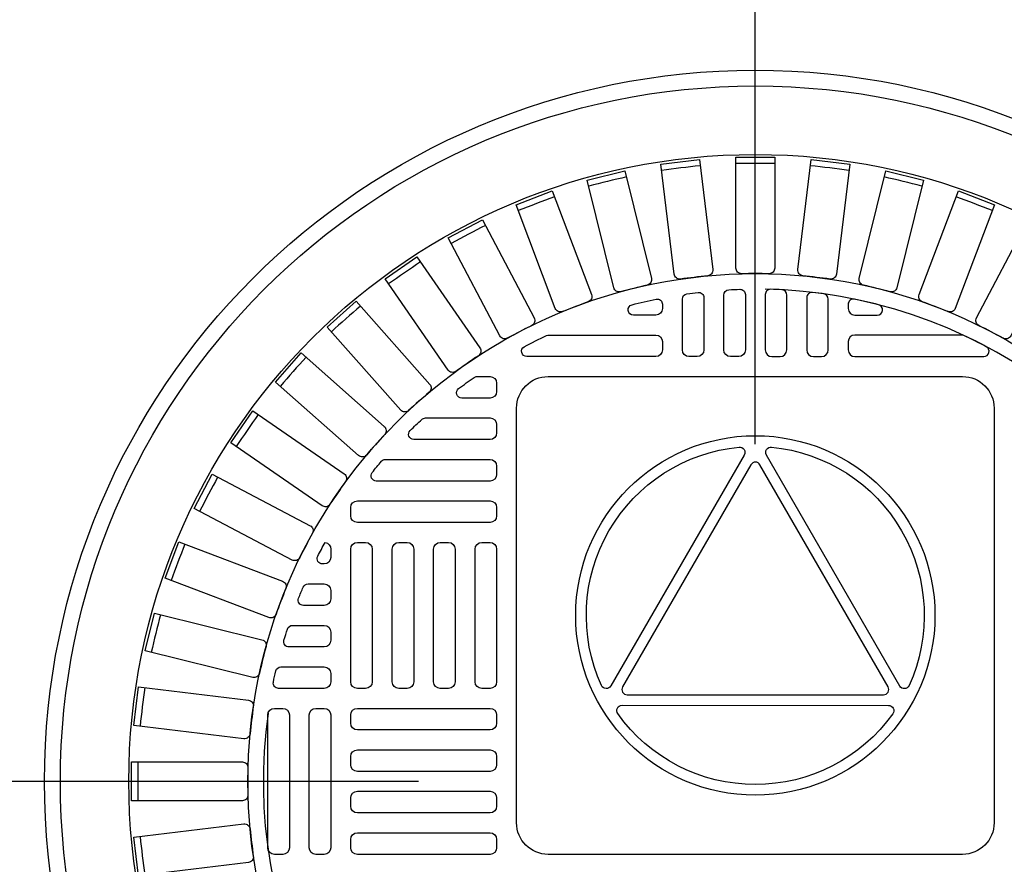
# Model space of a CAD drawing. Extents: x 1081 to 2220, y 0 to 2796.
# Tile 99 of 161: x 1413 to 1425, y 1545 to 1555. Entities that reach past the tile are written whole.
import ezdxf

# ---------------------------------------------------------------- set-up
doc = ezdxf.new("R2010")
doc.units = 0
doc.header["$MEASUREMENT"] = 0
doc.header["$PDSIZE"] = 1
doc.layers.get('DEFPOINTS').update_dxf_attribs({"linetype": 'CONTINUOUS'})
for name, color, linetype in [('DIM', 3, 'CONTINUOUS'), ('MONITOR-WELL-COVER', 2, 'CONTINUOUS'), ('MONITOR-WELL-COVER-HATCH', 252, 'CONTINUOUS'), ('TANK-SLOPE', 3, 'CONTINUOUS')]:
    doc.layers.add(name, color=color, linetype=linetype)
doc.styles.add('SIMPLEX', font='simplex')
doc.dimstyles.new('DIM64', dxfattribs={"dimscale": 64, "dimtxt": 0.09375, "dimasz": 0.09375, "dimexe": 0.0625, "dimexo": 0.0625, "dimgap": 0.046875, "dimtad": 1, "dimdec": 4, "dimzin": 3, "dimdsep": 46, "dimlunit": 4, "dimtxsty": 'SIMPLEX', "dimcen": 0, "dimclrd": 256, "dimclre": 256, "dimclrt": 256, "dimadec": 0, "dimazin": 0, "dimtfac": 1, "dimtdec": 4, "dimtmove": 0, "dimatfit": 3, "dimfxl": 1, "dimfrac": 2, "dimtolj": 1, "dimtzin": 0, "dimarcsym": 0})

# ---------------------------------------------------------------- blocks, each defined once
blk = doc.blocks.new('*D32')
at = {"layer": 'DEFPOINTS', "color": 0, "transparency": 16777216}
for p in [(1359.622, 1578.018), (1389.622, 1578.018), (1489.385, 1542.019)]:
    blk.add_point(p, dxfattribs=at)
at = {"layer": 'DIM', "lineweight": -2, "transparency": 16777216}
for p, q in [((1385.622, 1578.018), (1355.622, 1578.018)), ((1359.622, 1548.019), (1359.622, 1572.018)), ((1485.385, 1542.019), (1355.622, 1542.019))]:
    blk.add_line(p, q, dxfattribs=at)
at = {"layer": 'DIM', "transparency": 16777216}
for points in [[(1358.622, 1572.018), (1360.622, 1572.018), (1359.622, 1578.018)], [(1358.622, 1548.019), (1360.622, 1548.019), (1359.622, 1542.019)]]:
    blk.add_solid(points, dxfattribs=at)
at = {"layer": 'DIM', "transparency": 16777216, "insert": (1353.05, 1560.019), "char_height": 6, "attachment_point": 5, "rotation": 90, "style": 'SIMPLEX'}
blk.add_mtext('\\A1;3\'-0"', dxfattribs=at)
blk = doc.blocks.new('*D71')
at = {"layer": 'DEFPOINTS', "color": 0, "transparency": 16777216}
for p in [(1421.622, 1593.006), (1389.622, 1578.018), (1421.622, 1546.018)]:
    blk.add_point(p, dxfattribs=at)
at = {"layer": 'DIM', "lineweight": -2, "transparency": 16777216}
for p, q in [((1421.622, 1550.018), (1421.622, 1597.006)), ((1395.622, 1593.006), (1415.622, 1593.006))]:
    blk.add_line(p, q, dxfattribs=at)
at = {"layer": 'DIM', "transparency": 16777216}
for points in [[(1395.622, 1594.006), (1395.622, 1592.006), (1389.622, 1593.006)], [(1415.622, 1594.006), (1415.622, 1592.006), (1421.622, 1593.006)]]:
    blk.add_solid(points, dxfattribs=at)
at = {"layer": 'DIM', "transparency": 16777216, "insert": (1405.622, 1599.578), "char_height": 6, "attachment_point": 5, "style": 'SIMPLEX'}
blk.add_mtext('\\A1;2\'-8"', dxfattribs=at)
blk = doc.blocks.new('*D73')
at = {"layer": 'DEFPOINTS', "color": 0, "transparency": 16777216}
for p in [(1385.703, 1578.018), (1421.622, 1578.018), (1421.622, 1546.018)]:
    blk.add_point(p, dxfattribs=at)
at = {"layer": 'DIM', "lineweight": -2, "transparency": 16777216}
for p, q in [((1417.622, 1578.018), (1381.703, 1578.018)), ((1385.703, 1552.018), (1385.703, 1572.018)), ((1417.622, 1546.018), (1381.703, 1546.018))]:
    blk.add_line(p, q, dxfattribs=at)
at = {"layer": 'DIM', "transparency": 16777216}
for points in [[(1384.703, 1572.018), (1386.703, 1572.018), (1385.703, 1578.018)], [(1384.703, 1552.018), (1386.703, 1552.018), (1385.703, 1546.018)]]:
    blk.add_solid(points, dxfattribs=at)
at = {"layer": 'DIM', "transparency": 16777216, "insert": (1379.132, 1562.018), "char_height": 6, "attachment_point": 5, "rotation": 90, "style": 'SIMPLEX'}
blk.add_mtext('\\A1;2\'-8"', dxfattribs=at)

msp = doc.modelspace()

# ---------------------------------------------------------------- linework, layer by layer
at = {"layer": 'MONITOR-WELL-COVER', "color": 2}
for points in [[(1424.08146, 1550.82154, -0.41421356), (1424.45646, 1550.44654), (1424.45646, 1545.52725, -0.41421356), (1424.08146, 1545.15225), (1419.16217, 1545.15225, -0.41421356), (1418.78717, 1545.52725), (1418.78717, 1550.44654, -0.41421356), (1419.16217, 1550.82154)], [(1419.79635, 1547.15522, -0.5150917), (1421.43013, 1549.98371, -0.6097725), (1421.49022, 1549.89023), (1419.90734, 1547.14987, -0.6097725)], [(1423.33598, 1547.14926), (1421.75409, 1549.89019, -0.60977257), (1421.81422, 1549.98364, -0.51509157), (1423.44698, 1547.15456, -0.60977257)], [(1420.04651, 1547.13941, 0.57736514), (1420.10062, 1547.04565), (1423.14378, 1547.0451, 0.57736506), (1423.19792, 1547.13884), (1421.67682, 1549.7743, 0.5773206), (1421.56856, 1549.77432)], [(1423.25428, 1546.8211, -0.51479584), (1419.98893, 1546.82169, -0.60993291), (1420.03982, 1546.92049), (1423.20343, 1546.91992, -0.60993291)]]:
    msp.add_lwpolyline(points, format="xyb", close=True, dxfattribs=at)
at = {"layer": 'MONITOR-WELL-COVER', "color": 4}
msp.add_circle((1421.62181, 1546.01839), 8.4375, dxfattribs=at)
at = {"layer": 'MONITOR-WELL-COVER', "color": 1}
msp.add_circle((1421.62181, 1546.01839), 8.25, dxfattribs=at)
at = {"layer": 'MONITOR-WELL-COVER', "color": 2}
for centre, radius in [((1421.62181, 1546.01839), 7.4375), ((1421.62181, 1547.9869), 2.13227)]:
    msp.add_circle(centre, radius, dxfattribs=at)
at = {"layer": 'MONITOR-WELL-COVER-HATCH', "linetype": 'Continuous'}
for p, q in [((1416.58244, 1548.67587), (1416.58244, 1548.67587)), ((1416.5037, 1548.36091), (1416.5037, 1548.36091)), ((1416.58244, 1548.18375), (1416.58244, 1548.18375))]:
    msp.add_line(p, q, dxfattribs=at)
for points in [[(1421.05841, 1552.01704, 0.00491171), (1420.73328, 1551.97756, -0.41709369), (1420.65943, 1552.03483), (1420.5008, 1553.34128), (1420.95777, 1553.39677), (1421.11641, 1552.09032, -0.41709369), (1421.05841, 1552.01704)], [(1421.78557, 1552.04121, 0.00491171), (1421.45806, 1552.04121, -0.41709369), (1421.39165, 1552.10697), (1421.39165, 1553.42301), (1421.85198, 1553.42301), (1421.85198, 1552.10697, -0.41709369), (1421.78557, 1552.04121)], [(1422.51035, 1551.97756, 0.00491171), (1422.18522, 1552.01704, -0.41709369), (1422.12722, 1552.09032), (1422.28585, 1553.39677), (1422.74283, 1553.34128), (1422.5842, 1552.03483, -0.41709369), (1422.51035, 1551.97756)], [(1420.33946, 1551.90539, 0.00491171), (1420.02146, 1551.82701, -0.41709369), (1419.94124, 1551.87496), (1419.62629, 1553.15276), (1420.07325, 1553.26293), (1420.3882, 1551.98513, -0.41709369), (1420.33946, 1551.90539)], [(1423.22217, 1551.82701, 0.00491171), (1422.90417, 1551.90539, -0.41709369), (1422.85543, 1551.98513), (1423.17038, 1553.26293), (1423.61733, 1553.15276), (1423.30238, 1551.87496, -0.41709369), (1423.22217, 1551.82701)], [(1419.63921, 1551.70789, 0.00491171), (1419.33298, 1551.59175, -0.41709369), (1419.24757, 1551.62969), (1418.78089, 1552.86021), (1419.21131, 1553.02345), (1419.67798, 1551.79293, -0.41709369), (1419.63921, 1551.70789)], [(1423.91065, 1551.59175, 0.00491171), (1423.60442, 1551.70789, -0.41709369), (1423.56564, 1551.79293), (1424.03232, 1553.02345), (1424.46274, 1552.86021), (1423.99606, 1551.62969, -0.41709369), (1423.91065, 1551.59175)], [(1418.96787, 1551.42743, 0.00491171), (1418.67787, 1551.27523, -0.41709369), (1418.58851, 1551.30259), (1417.97691, 1552.46789), (1418.38452, 1552.68182), (1418.99611, 1551.51652, -0.41709369), (1418.96787, 1551.42743)], [(1424.56576, 1551.27523, 0.00491171), (1424.27576, 1551.42743, -0.41709369), (1424.24751, 1551.51652), (1424.85911, 1552.68182), (1425.26671, 1552.46789), (1424.65512, 1551.30259, -0.41709369), (1424.56576, 1551.27523)], [(1418.33523, 1551.0681, 0.00491171), (1418.06569, 1550.88205, -0.41709369), (1417.97369, 1550.89844), (1417.22609, 1551.98152), (1417.60493, 1552.24302), (1418.35253, 1551.15994, -0.41709369), (1418.33523, 1551.0681)], [(1417.75052, 1550.63513, 0.00491171), (1417.50537, 1550.41794, -0.41709369), (1417.41206, 1550.42313), (1416.53936, 1551.4082), (1416.88392, 1551.71346), (1417.75662, 1550.72838, -0.41709369), (1417.75052, 1550.63513)], [(1417.22226, 1550.13483, 0.00491171), (1417.00508, 1549.88968, -0.41709369), (1416.91182, 1549.88358), (1415.92675, 1550.75628), (1416.23201, 1551.10084), (1417.21708, 1550.22815, -0.41709369), (1417.22226, 1550.13483)], [(1416.75816, 1549.57451, 0.00491171), (1416.57211, 1549.30497, -0.41709369), (1416.48026, 1549.28767), (1415.39718, 1550.03527), (1415.65868, 1550.41412), (1416.74176, 1549.66652, -0.41709369), (1416.75816, 1549.57451)], [(1416.36498, 1548.96234, 0.00491171), (1416.21277, 1548.67233, -0.41709369), (1416.12368, 1548.64409), (1414.95839, 1549.25569), (1415.17231, 1549.66329), (1416.33761, 1549.0517, -0.41709369), (1416.36498, 1548.96234)], [(1416.04845, 1548.30723, 0.00491171), (1415.93231, 1548.001, -0.41709369), (1415.84728, 1547.96222), (1414.61676, 1548.4289), (1414.77999, 1548.85931), (1416.01051, 1548.39264, -0.41709369), (1416.04845, 1548.30723)], [(1415.8132, 1547.61875, 0.00491171), (1415.73482, 1547.30075, -0.41709369), (1415.65508, 1547.25201), (1414.37728, 1547.56696), (1414.48744, 1548.01391), (1415.76524, 1547.69896, -0.41709369), (1415.8132, 1547.61875)], [(1415.66265, 1546.90693, 0.00491171), (1415.62317, 1546.5818, -0.41709369), (1415.54989, 1546.5238), (1414.24344, 1546.68243), (1414.29893, 1547.13941), (1415.60537, 1546.98078, -0.41709369), (1415.66265, 1546.90693)], [(1415.599, 1546.18215, 0.00491171), (1415.599, 1545.85463, -0.41709369), (1415.53324, 1545.78823), (1414.21719, 1545.78823), (1414.21719, 1546.24856), (1415.53324, 1546.24856, -0.41709369), (1415.599, 1546.18215)], [(1415.62317, 1545.45499, 0.00491171), (1415.66265, 1545.12986, -0.41709369), (1415.60537, 1545.05601), (1414.29893, 1544.89738), (1414.24344, 1545.35435), (1415.54989, 1545.51298, -0.41709369), (1415.62317, 1545.45499)]]:
    msp.add_lwpolyline(points, format="xyb", dxfattribs=at)
for points in [[(1421.01158, 1551.75732), (1421.01158, 1551.1365, -0.41421356), (1420.93284, 1551.05776), (1420.83441, 1551.05776, -0.41421356), (1420.75567, 1551.1365), (1420.75567, 1551.74045, -0.37391113), (1420.80948, 1551.80235, -0.00571073), (1420.9418, 1551.81939, -0.4488195)], [(1421.5037, 1551.79379), (1421.5037, 1551.1365, -0.41421356), (1421.42496, 1551.05776), (1421.32654, 1551.05776, -0.41421356), (1421.2478, 1551.1365), (1421.2478, 1551.78821, -0.39850223), (1421.30693, 1551.85062, -0.00566907), (1421.43925, 1551.85626, -0.42339996)], [(1421.73992, 1551.79379), (1421.73992, 1551.1365, 0.41421356), (1421.81866, 1551.05776), (1421.91709, 1551.05776, 0.41421356), (1421.99583, 1551.1365), (1421.99583, 1551.78821, 0.39850223), (1421.9367, 1551.85062, 0.00566907), (1421.80438, 1551.85626, 0.42339996)], [(1422.23205, 1551.75732), (1422.23205, 1551.1365, 0.41421356), (1422.31079, 1551.05776), (1422.40922, 1551.05776, 0.41421356), (1422.48796, 1551.1365), (1422.48796, 1551.74045, 0.37391113), (1422.43415, 1551.80235, 0.00571073), (1422.30183, 1551.81939, 0.4488195)], [(1420.51945, 1551.67798), (1420.51945, 1551.62863, -0.41421356), (1420.44071, 1551.54989), (1420.17439, 1551.54989, -0.88078983), (1420.15873, 1551.6729, -0.01255242), (1420.44435, 1551.7392, -0.47499675)], [(1422.72418, 1551.67798), (1422.72418, 1551.62863, 0.41421356), (1422.80292, 1551.54989), (1423.06924, 1551.54989, 0.88078983), (1423.0849, 1551.6729, 0.01255242), (1422.79928, 1551.7392, 0.47499675)], [(1418.90911, 1551.05776, -0.78128622), (1418.87977, 1551.17545, -0.01267427), (1419.14461, 1551.30777, -0.10993883), (1419.17112, 1551.31367), (1420.44071, 1551.31367, -0.41421356), (1420.51945, 1551.23493), (1420.51945, 1551.1365, -0.41421356), (1420.44071, 1551.05776)], [(1424.33452, 1551.05776, 0.78128622), (1424.36386, 1551.17545, 0.01267427), (1424.09901, 1551.30777, 0.10993883), (1424.07251, 1551.31367), (1422.80292, 1551.31367, 0.41421356), (1422.72418, 1551.23493), (1422.72418, 1551.1365, 0.41421356), (1422.80292, 1551.05776)], [(1418.28243, 1550.81032, -0.15334179), (1418.31817, 1550.82154), (1418.47221, 1550.82154, -0.41421356), (1418.55095, 1550.7428), (1418.55095, 1550.64438, -0.41421356), (1418.47221, 1550.56564), (1418.13784, 1550.56564, -0.71935754), (1418.10015, 1550.678, -0.00964206)], [(1417.66309, 1550.31287, -0.18836628), (1417.70545, 1550.32942), (1418.47221, 1550.32942, -0.41421356), (1418.55095, 1550.25068), (1418.55095, 1550.15225, -0.41421356), (1418.47221, 1550.07351), (1417.56804, 1550.07351, -0.67100778), (1417.5242, 1550.18055, -0.0082117)], [(1417.12252, 1549.58138, -0.63010886), (1417.07385, 1549.6831, -0.00736221), (1417.18373, 1549.81542, -0.21918356), (1417.23122, 1549.83729), (1418.47221, 1549.83729, -0.41421356), (1418.55095, 1549.75855), (1418.55095, 1549.66012, -0.41421356), (1418.47221, 1549.58138)], [(1416.31245, 1548.36091), (1416.5037, 1548.36091, -0.41421356), (1416.58244, 1548.28217), (1416.58244, 1548.18375, -0.41421356), (1416.5037, 1548.10501), (1416.25813, 1548.10501, -0.53078582), (1416.20011, 1548.19075, -0.00613229), (1416.25502, 1548.32307, -0.29982265)], [(1416.0264, 1547.6933, -0.00593375), (1416.06772, 1547.82562, -0.32480274), (1416.12716, 1547.86879), (1416.5037, 1547.86879), (1416.5037, 1547.86879, -0.41421356), (1416.58244, 1547.79005), (1416.58244, 1547.69162), (1416.58244, 1547.69162, -0.41421356), (1416.5037, 1547.61288), (1416.08627, 1547.61288, -0.5022062)], [(1415.90101, 1547.19585, -0.00579688), (1415.92985, 1547.32818, -0.34941735), (1415.99076, 1547.37666), (1416.5037, 1547.37666), (1416.5037, 1547.37666, -0.41421356), (1416.58244, 1547.29792), (1416.58244, 1547.19949), (1416.58244, 1547.19949, -0.41421356), (1416.5037, 1547.12075), (1415.96223, 1547.12075, -0.47499675)]]:
    msp.add_lwpolyline(points, format="xyb", close=True, dxfattribs=at)
at = {"layer": 'MONITOR-WELL-COVER-HATCH', "linetype": 'Continuous', "flags": 128}
for points in [[(1418.55095, 1549.168, -0.41421356), (1418.47221, 1549.08926), (1416.8974, 1549.08926, -0.41421356), (1416.81866, 1549.168), (1416.81866, 1549.26642, -0.41421356), (1416.8974, 1549.34516), (1418.47221, 1549.34516, -0.41421356), (1418.55095, 1549.26642)], [(1416.99583, 1548.85304, -0.41421356), (1417.07457, 1548.7743), (1417.07457, 1547.19949, -0.41421356), (1416.99583, 1547.12075), (1416.8974, 1547.12075, -0.41421356), (1416.81866, 1547.19949), (1416.81866, 1548.7743, -0.41421356), (1416.8974, 1548.85304)], [(1417.48796, 1548.85304, -0.41421356), (1417.5667, 1548.7743), (1417.5667, 1547.19949, -0.41421356), (1417.48796, 1547.12075), (1417.38953, 1547.12075, -0.41421356), (1417.31079, 1547.19949), (1417.31079, 1548.7743, -0.41421356), (1417.38953, 1548.85304)], [(1417.98008, 1548.85304, -0.41421356), (1418.05882, 1548.7743), (1418.05882, 1547.19949, -0.41421356), (1417.98008, 1547.12075), (1417.88166, 1547.12075, -0.41421356), (1417.80292, 1547.19949), (1417.80292, 1548.7743, -0.41421356), (1417.88166, 1548.85304)], [(1418.47221, 1548.85304, -0.41421356), (1418.55095, 1548.7743), (1418.55095, 1547.19949, -0.41421356), (1418.47221, 1547.12075), (1418.37378, 1547.12075, -0.41421356), (1418.29504, 1547.19949), (1418.29504, 1548.7743, -0.41421356), (1418.37378, 1548.85304)], [(1415.91315, 1545.15225, -0.41421356), (1415.83441, 1545.23099), (1415.83441, 1546.80579, -0.41421356), (1415.91315, 1546.88453), (1416.01158, 1546.88453, -0.41421356), (1416.09032, 1546.80579), (1416.09032, 1545.23099, -0.41421356), (1416.01158, 1545.15225)], [(1416.40528, 1545.15225, -0.41421356), (1416.32654, 1545.23099), (1416.32654, 1546.80579, -0.41421356), (1416.40528, 1546.88453), (1416.5037, 1546.88453, -0.41421356), (1416.58244, 1546.80579), (1416.58244, 1545.23099, -0.41421356), (1416.5037, 1545.15225)], [(1418.55095, 1546.70737, -0.41421356), (1418.47221, 1546.62863), (1416.8974, 1546.62863, -0.41421356), (1416.81866, 1546.70737), (1416.81866, 1546.80579, -0.41421356), (1416.8974, 1546.88453), (1418.47221, 1546.88453, -0.41421356), (1418.55095, 1546.80579)], [(1418.55095, 1546.21524, -0.41421356), (1418.47221, 1546.1365), (1416.8974, 1546.1365, -0.41421356), (1416.81866, 1546.21524), (1416.81866, 1546.31367, -0.41421356), (1416.8974, 1546.39241), (1418.47221, 1546.39241, -0.41421356), (1418.55095, 1546.31367)], [(1418.55095, 1545.72312, -0.41421356), (1418.47221, 1545.64438), (1416.8974, 1545.64438, -0.41421356), (1416.81866, 1545.72312), (1416.81866, 1545.82154, -0.41421356), (1416.8974, 1545.90028), (1418.47221, 1545.90028, -0.41421356), (1418.55095, 1545.82154)], [(1418.55095, 1545.23099, -0.41421356), (1418.47221, 1545.15225), (1416.8974, 1545.15225, -0.41421356), (1416.81866, 1545.23099), (1416.81866, 1545.32942, -0.41421356), (1416.8974, 1545.40816), (1418.47221, 1545.40816, -0.41421356), (1418.55095, 1545.32942)]]:
    msp.add_lwpolyline(points, format="xyb", close=True, dxfattribs=at)
at = {"layer": 'MONITOR-WELL-COVER-HATCH'}
msp.add_lwpolyline([(1416.51465, 1548.85227, -0.37393353), (1416.58244, 1548.7743), (1416.58244, 1548.67587, -0.41421356), (1416.5037, 1548.59713), (1416.48258, 1548.59713, -0.56117558), (1416.427, 1548.6882, -0.00800005), (1416.51507, 1548.85304)], format="xyb", dxfattribs=at)
msp.add_circle((1421.62181, 1546.01839), 6.02362, dxfattribs=at)
at = {"layer": 'MONITOR-WELL-COVER-HATCH', "linetype": 'Continuous'}
for centre, start, end in [((1422.90517, 1535.44903), 96.189503, 97.656651), ((1421.62181, 1535.37141), 89.266426, 90.733574), ((1420.33846, 1535.44903), 82.343349, 83.810497), ((1424.1698, 1535.68079), 103.11258, 104.579728), ((1419.07382, 1535.68079), 75.420272, 76.88742), ((1425.39729, 1536.06329), 110.035657, 111.502804), ((1417.84634, 1536.06329), 68.497196, 69.964343), ((1426.56971, 1536.59095), 116.958734, 118.425881), ((1427.66999, 1537.25609), 123.881811, 125.348958), ((1428.68207, 1538.04901), 130.804888, 132.272035), ((1429.5912, 1538.95813), 137.727965, 139.195112), ((1430.38411, 1539.97021), 144.651042, 146.118189), ((1431.04925, 1541.07049), 151.574119, 153.041266), ((1431.57692, 1542.24292), 158.497196, 159.964343), ((1431.95942, 1543.4704), 165.420272, 166.88742), ((1432.19117, 1544.73504), 172.343349, 173.810497), ((1432.2688, 1546.01839), 179.266426, 180.733574), ((1432.19117, 1547.30174), 186.189503, 187.656651)]:
    msp.add_arc(centre, 17.97762, start, end, dxfattribs=at)
at = {"layer": 'MONITOR-WELL-COVER-HATCH'}
msp.add_arc((1421.62181, 1546.01839), 5.84072, 172.041145, 88.841294, dxfattribs=at)
at = {"layer": 'TANK-SLOPE'}
msp.add_circle((1421.62181, 1546.01839), 16.4375, dxfattribs=at)

# ---------------------------------------------------------------- dimensions: what is measured, and where the dimension line sits
at = {"layer": 'DIM'}
dim = msp.add_linear_dim(base=(1421.62181, 1593.0064), p1=(1389.62181, 1578.01839), p2=(1421.62181, 1546.01839), dimstyle='DIM64', override={"dimse1": 1}, dxfattribs=at)
dim.commit()
dim.dimension.update_dxf_attribs({"geometry": '*D71', "text_midpoint": (1405.62181, 1599.57783)})
for base, p1, p2, picture, middle in [((1359.62181, 1578.01839), (1489.38499, 1542.01916), (1389.62181, 1578.01839), '*D32', (1353.05039, 1560.01878)), ((1385.70305, 1578.01839), (1421.62181, 1546.01839), (1421.62181, 1578.01839), '*D73', (1379.13163, 1562.01839))]:
    dim = msp.add_linear_dim(base=base, p1=p1, p2=p2, angle=90, dimstyle='DIM64', override={"dimtmove": 1}, dxfattribs=at)
    dim.commit()
    dim.dimension.update_dxf_attribs({"geometry": picture, "text_midpoint": middle})

doc.saveas('drawing.dxf')
